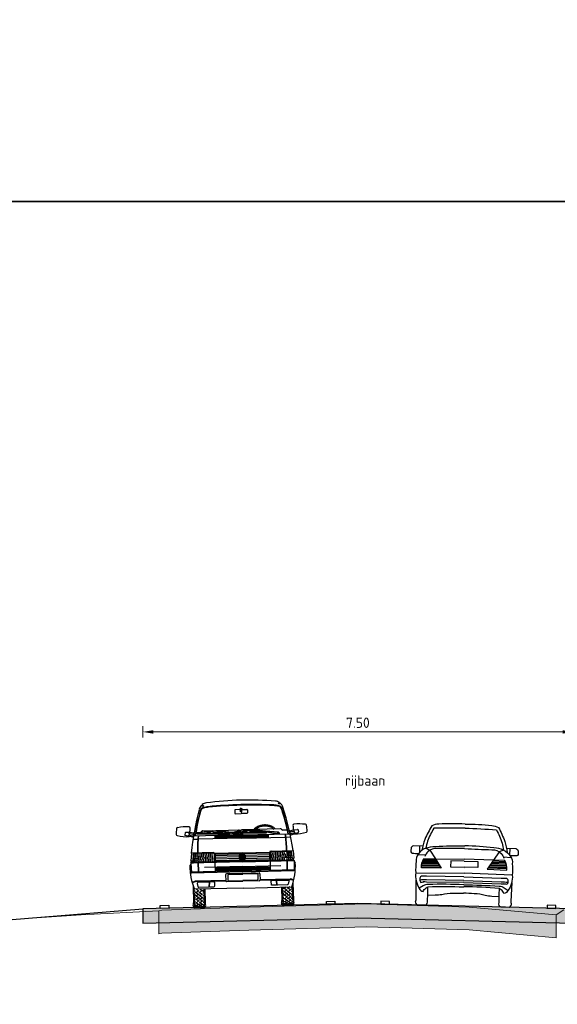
# Model space of a CAD drawing. Header units: metres. Extents: x 180716 to 180809, y 418548 to 418668.
# Tile 85 of 148: x 180727 to 180736, y 418634 to 418651. Entities that reach past the tile are written whole.
import ezdxf

# ---------------------------------------------------------------- set-up
doc = ezdxf.new("R2010")
doc.units = ezdxf.units.M
doc.layers.get('0').update_dxf_attribs({"color": 30, "lineweight": 0})
doc.layers.get('Defpoints').update_dxf_attribs({"lineweight": 0})
for name, color, linetype, lineweight in [('B-WE-GW-BERM-GD', 253, 'Continuous', 0), ('B-WE-VH-M', 253, 'Continuous', 0), ('B-WE-VH-VERHARDING_ASFALT-GD', 253, 'Continuous', 0), ('N-WE-GW-BERM-GD', 90, 'Continuous', 30), ('N-WE-VH-M', 7, 'Continuous', 18), ('N-WE-VH-VERHARDING_ASFALT-GD', 210, 'Continuous', 30), ('N-WE-VW-MARKERING-GD', 7, 'Continuous', 30), ('X-XX-AL-AANKLEDING-SD', 6, 'Continuous', 25)]:
    doc.layers.add(name, color=color, linetype=linetype, lineweight=lineweight)
doc.layers.add('B-WE-VH-VERHARDING_ASFALT-AD', color=253, linetype='Continuous', lineweight=0, transparency=0.5)
doc.layers.add('N-WE-VH-VERHARDING_ASFALT-AD', color=212, linetype='Continuous', lineweight=18, transparency=0.3)
doc.layers.add('X-XX-AL-HULPLIJN-GD', color=155, linetype='Continuous', lineweight=25, plot=False)
doc.styles.add('NLCS-ISO-M100-T18', font='NLCS-ISO.ttf', dxfattribs={"height": 0.18})
doc.dimstyles.new('NLCS-M100-T18-PIJL_L2_H1', dxfattribs={"dimscale": 0.1, "dimtxt": 2.5, "dimasz": 1.8, "dimexe": 2, "dimexo": 2, "dimgap": 0.7, "dimtad": 1, "dimzin": 0, "dimdsep": 46, "dimtxsty": 'NLCS-ISO-M100-T18', "dimcen": 0, "dimdle": 2, "dimclrd": 256, "dimclre": 256, "dimclrt": 1, "dimadec": 1, "dimazin": 0, "dimtfac": 1, "dimtdec": 3, "dimtofl": 0, "dimtmove": 0, "dimatfit": 3, "dimfxl": 2, "dimfxlon": 1, "dimtfillclr": 256, "dimtolj": 1, "dimtzin": 0, "dimlwd": -1, "dimlwe": -1, "dimarcsym": 0})

# ---------------------------------------------------------------- blocks, each defined once
blk = doc.blocks.new('*D13')
at = {"layer": 'Defpoints', "color": 0, "transparency": 16777216}
for p in [(180736.573, 418638.413), (180729.073, 418637.969), (180736.573, 418637.969)]:
    blk.add_point(p, dxfattribs=at)
at = {"layer": 'N-WE-VH-M', "transparency": 16777216}
for p, q in [((180729.073, 418638.313), (180729.073, 418638.513)), ((180729.253, 418638.413), (180736.393, 418638.413)), ((180736.573, 418638.313), (180736.573, 418638.513))]:
    blk.add_line(p, q, dxfattribs=at)
for points in [[(180729.253, 418638.443), (180729.253, 418638.383), (180729.073, 418638.413)], [(180736.393, 418638.443), (180736.393, 418638.383), (180736.573, 418638.413)]]:
    blk.add_solid(points, dxfattribs=at)
at = {"layer": 'N-WE-VH-M', "color": 1, "transparency": 16777216, "insert": (180732.823, 418638.573), "char_height": 0.18, "attachment_point": 5, "style": 'NLCS-ISO-M100-T18'}
blk.add_mtext('\\A1;7.50', dxfattribs=at)
blk = doc.blocks.new('SAL-AANKLEDING_BUSJE1_VOORAANZICHT-D')
for p, q in [((-0.687, 1.782), (-0.661, 1.764)), ((-0.675, 1.792), (-0.649, 1.774)), ((0.675, 1.792), (0.649, 1.774)), ((0.687, 1.782), (0.661, 1.764)), ((-0.11, 1.68), (-0.11, 1.63)), ((-0.014, 1.69), (-0.1, 1.69)), ((-0.1, 1.62), (0, 1.62)), ((-0.012, 1.65), (-0.015, 1.7)), ((0, 1.65), (-0.012, 1.65)), ((0, 1.65), (0.012, 1.65)), ((0.1, 1.62), (0, 1.62)), ((0.012, 1.65), (0.015, 1.7)), ((0.014, 1.69), (0.1, 1.69)), ((0.11, 1.68), (0.11, 1.63)), ((-0.985, 1.309), (-0.993, 1.274)), ((-0.92, 1.242), (-0.986, 1.262)), ((-0.906, 1.31), (-0.975, 1.317)), ((-0.852, 1.248), (-0.936, 1.265)), ((-0.846, 1.277), (-0.93, 1.295)), ((-0.856, 1.228), (-0.92, 1.242)), ((-0.908, 1.29), (-0.915, 1.261)), ((-0.842, 1.297), (-0.906, 1.31)), ((-0.852, 1.248), (-0.856, 1.228)), ((-0.856, 1.228), (-0.848, 1.216)), ((-0.852, 1.248), (-0.839, 1.256)), ((-0.842, 1.297), (-0.846, 1.277)), ((-0.846, 1.277), (-0.838, 1.264)), ((-0.842, 1.297), (-0.829, 1.305)), ((0, 1.246), (-0.842, 1.246)), ((-0.799, 1.31), (-0.718, 1.31)), ((-0.777, 1.287), (-0.776, 1.297)), ((-0.777, 1.287), (-0.208, 1.273)), ((-0.776, 1.293), (-0.536, 1.287)), ((-0.693, 1.329), (-0.718, 1.31)), ((-0.675, 1.335), (0, 1.335)), ((-0.536, 1.286), (-0.536, 1.291)), ((-0.536, 1.291), (-0.448, 1.289)), ((-0.503, 1.329), (-0.504, 1.312)), ((-0.504, 1.312), (-0.422, 1.308)), ((-0.421, 1.325), (-0.503, 1.329)), ((-0.465, 1.19), (-0.465, 1.246)), ((-0.314, 1.218), (-0.465, 1.218)), ((0, 1.204), (-0.465, 1.204)), ((-0.448, 1.284), (-0.448, 1.289)), ((-0.448, 1.284), (-0.208, 1.278)), ((-0.314, 1.232), (-0.447, 1.232)), ((-0.422, 1.308), (-0.421, 1.325)), ((-0.325, 1.307), (-0.422, 1.313)), ((-0.324, 1.317), (-0.421, 1.323)), ((-0.352, 1.306), (-0.391, 1.308)), ((-0.33, 1.301), (-0.331, 1.296)), ((-0.223, 1.292), (-0.325, 1.307)), ((-0.222, 1.302), (-0.324, 1.317)), ((-0.314, 1.234), (-0.314, 1.218)), ((-0.314, 1.234), (-0.304, 1.234)), ((-0.304, 1.234), (-0.304, 1.218)), ((0, 1.232), (-0.304, 1.232)), ((0, 1.218), (-0.304, 1.218)), ((-0.044, 1.246), (-0.224, 1.29)), ((-0.222, 1.302), (-0.223, 1.292)), ((-0.003, 1.251), (-0.223, 1.292)), ((0.001, 1.279), (-0.222, 1.302)), ((-0.208, 1.273), (-0.208, 1.283)), ((-0.137, 1.287), (-0.136, 1.297)), ((-0.137, 1.287), (0.432, 1.273)), ((-0.136, 1.293), (-0.136, 1.297)), ((-0.136, 1.293), (0.104, 1.287)), ((-0.053, 1.329), (-0.078, 1.31)), ((0.675, 1.335), (0, 1.335)), ((0, 1.246), (0.842, 1.246)), ((0, 1.232), (0.304, 1.232)), ((0, 1.218), (0.304, 1.218)), ((0, 1.204), (0.465, 1.204)), ((0.014, 1.262), (0.01, 1.246)), ((0.104, 1.286), (0.104, 1.291)), ((0.104, 1.291), (0.192, 1.289)), ((0.137, 1.329), (0.136, 1.312)), ((0.136, 1.312), (0.218, 1.308)), ((0.219, 1.325), (0.137, 1.329)), ((0.192, 1.284), (0.192, 1.289)), ((0.192, 1.284), (0.432, 1.278)), ((0.218, 1.308), (0.219, 1.325)), ((0.315, 1.307), (0.218, 1.313)), ((0.316, 1.317), (0.219, 1.323)), ((0.288, 1.306), (0.249, 1.308)), ((0.314, 1.234), (0.304, 1.234)), ((0.304, 1.234), (0.304, 1.218)), ((0.31, 1.301), (0.309, 1.296)), ((0.314, 1.234), (0.314, 1.218)), ((0.314, 1.232), (0.447, 1.232)), ((0.314, 1.218), (0.465, 1.218)), ((0.417, 1.292), (0.315, 1.307)), ((0.418, 1.302), (0.316, 1.317)), ((0.596, 1.246), (0.416, 1.29)), ((0.418, 1.302), (0.417, 1.292)), ((0.637, 1.251), (0.417, 1.292)), ((0.641, 1.279), (0.418, 1.302)), ((0.432, 1.273), (0.432, 1.283)), ((0.465, 1.19), (0.465, 1.246)), ((0.504, 1.293), (0.504, 1.297)), ((0.654, 1.262), (0.65, 1.246)), ((0.693, 1.329), (0.718, 1.31)), ((0.799, 1.31), (0.718, 1.31)), ((0.842, 1.297), (0.829, 1.305)), ((0.846, 1.277), (0.838, 1.264)), ((0.852, 1.248), (0.839, 1.256)), ((0.842, 1.297), (0.906, 1.31)), ((0.842, 1.297), (0.846, 1.277)), ((0.846, 1.277), (0.93, 1.295)), ((0.856, 1.228), (0.848, 1.216)), ((0.852, 1.248), (0.936, 1.265)), ((0.852, 1.248), (0.856, 1.228)), ((0.856, 1.228), (0.92, 1.242)), ((0.906, 1.31), (0.975, 1.317)), ((0.908, 1.29), (0.915, 1.261)), ((0.92, 1.242), (0.986, 1.262)), ((0.985, 1.309), (0.993, 1.274)), ((-0.768, 1.19), (-0.852, 1.19)), ((0, 1.19), (-0.763, 1.19)), ((0, 1.19), (0.763, 1.19)), ((0.768, 1.19), (0.852, 1.19)), ((-0.887, 0.948), (-0.897, 0.816)), ((-0.505, 0.953), (-0.891, 0.953)), ((-0.891, 0.953), (-0.887, 0.948)), ((-0.856, 0.935), (-0.866, 0.816)), ((-0.862, 0.86), (-0.775, 0.86)), ((-0.86, 0.89), (-0.775, 0.89)), ((-0.858, 0.92), (-0.775, 0.92)), ((-0.846, 0.953), (-0.847, 0.944)), ((-0.78, 0.944), (-0.846, 0.944)), ((-0.838, 0.793), (-0.838, 0.944)), ((-0.81, 0.793), (-0.81, 0.944)), ((-0.775, 0.939), (-0.775, 0.903)), ((-0.775, 0.903), (-0.775, 0.825)), ((-0.505, 0.944), (-0.77, 0.944)), ((-0.758, 0.828), (-0.758, 0.898)), ((-0.735, 0.892), (-0.735, 0.944)), ((-0.728, 0.834), (-0.728, 0.89)), ((-0.705, 0.884), (-0.705, 0.944)), ((-0.698, 0.84), (-0.698, 0.882)), ((-0.675, 0.876), (-0.675, 0.944)), ((-0.668, 0.846), (-0.668, 0.874)), ((-0.645, 0.871), (-0.645, 0.944)), ((-0.638, 0.848), (-0.638, 0.871)), ((-0.615, 0.872), (-0.615, 0.944)), ((-0.608, 0.846), (-0.608, 0.874)), ((-0.585, 0.879), (-0.585, 0.944)), ((-0.578, 0.841), (-0.578, 0.881)), ((-0.555, 0.886), (-0.555, 0.944)), ((-0.547, 0.836), (-0.547, 0.888)), ((-0.525, 0.893), (-0.525, 0.944)), ((-0.517, 0.831), (-0.517, 0.894)), ((-0.49, 0.929), (-0.49, 0.901)), ((-0.49, 0.901), (-0.49, 0.826)), ((0, 0.935), (-0.475, 0.935)), ((-0.475, 0.923), (-0.475, 0.805)), ((-0.021, 0.92), (-0.475, 0.92)), ((-0.051, 0.895), (-0.475, 0.895)), ((-0.059, 0.865), (-0.475, 0.865)), ((-0.016, 0.83), (-0.037, 0.877)), ((-0.013, 0.846), (-0.031, 0.887)), ((-0.006, 0.867), (-0.02, 0.898)), ((-0.013, 0.846), (-0.006, 0.863)), ((0, 0.875), (-0.012, 0.902)), ((-0.006, 0.867), (0.006, 0.867)), ((-0.006, 0.863), (0.006, 0.863)), ((0, 0.935), (0.475, 0.935)), ((0, 0.875), (0.012, 0.902)), ((0.006, 0.867), (0.02, 0.898)), ((0.013, 0.846), (0.006, 0.863)), ((0.013, 0.846), (0.031, 0.887)), ((0.016, 0.83), (0.037, 0.877)), ((0.021, 0.92), (0.475, 0.92)), ((0.051, 0.895), (0.475, 0.895)), ((0.059, 0.865), (0.475, 0.865)), ((0.475, 0.923), (0.475, 0.805)), ((0.49, 0.929), (0.49, 0.901)), ((0.49, 0.901), (0.49, 0.826)), ((0.505, 0.953), (0.891, 0.953)), ((0.505, 0.944), (0.77, 0.944)), ((0.517, 0.831), (0.517, 0.894)), ((0.525, 0.893), (0.525, 0.944)), ((0.547, 0.836), (0.547, 0.888)), ((0.555, 0.886), (0.555, 0.944)), ((0.577, 0.841), (0.577, 0.881)), ((0.585, 0.879), (0.585, 0.944)), ((0.607, 0.846), (0.607, 0.874)), ((0.615, 0.872), (0.615, 0.944)), ((0.637, 0.848), (0.637, 0.871)), ((0.645, 0.871), (0.645, 0.944)), ((0.667, 0.846), (0.667, 0.874)), ((0.675, 0.876), (0.675, 0.944)), ((0.697, 0.84), (0.697, 0.882)), ((0.705, 0.884), (0.705, 0.944)), ((0.727, 0.834), (0.727, 0.89)), ((0.735, 0.892), (0.735, 0.944)), ((0.757, 0.828), (0.757, 0.898)), ((0.775, 0.939), (0.775, 0.903)), ((0.858, 0.92), (0.775, 0.92)), ((0.775, 0.903), (0.775, 0.825)), ((0.86, 0.89), (0.775, 0.89)), ((0.862, 0.86), (0.775, 0.86)), ((0.78, 0.944), (0.846, 0.944)), ((0.81, 0.793), (0.81, 0.944)), ((0.838, 0.793), (0.838, 0.944)), ((0.846, 0.953), (0.847, 0.944)), ((0.856, 0.935), (0.866, 0.816)), ((0.891, 0.953), (0.887, 0.948)), ((0.887, 0.948), (0.897, 0.816)), ((-0.901, 0.761), (-0.92, 0.739)), ((-0.901, 0.776), (-0.887, 0.793)), ((0, 0.776), (-0.901, 0.776)), ((-0.901, 0.776), (-0.896, 0.611)), ((-0.853, 0.776), (-0.901, 0.776)), ((-0.897, 0.816), (-0.866, 0.816)), ((-0.887, 0.793), (-0.897, 0.816)), ((-0.856, 0.793), (-0.887, 0.793)), ((-0.856, 0.793), (-0.866, 0.816)), ((-0.865, 0.83), (-0.775, 0.83)), ((-0.78, 0.793), (-0.856, 0.793)), ((-0.778, 0.793), (-0.778, 0.621)), ((-0.775, 0.825), (-0.775, 0.798)), ((-0.773, 0.793), (-0.773, 0.621)), ((-0.505, 0.793), (-0.77, 0.793)), ((-0.735, 0.793), (-0.735, 0.833)), ((-0.705, 0.793), (-0.705, 0.839)), ((-0.675, 0.793), (-0.675, 0.844)), ((0, 0.698), (-0.665, 0.698)), ((-0.645, 0.793), (-0.645, 0.848)), ((-0.615, 0.793), (-0.615, 0.847)), ((-0.585, 0.793), (-0.585, 0.842)), ((-0.555, 0.793), (-0.555, 0.837)), ((-0.525, 0.793), (-0.525, 0.832)), ((0, 0.793), (-0.505, 0.793)), ((-0.49, 0.826), (-0.49, 0.808)), ((-0.481, 0.776), (-0.481, 0.611)), ((-0.051, 0.835), (-0.475, 0.835)), ((0, 0.805), (-0.475, 0.805)), ((-0.011, 0.828), (0, 0.853)), ((0.011, 0.828), (0, 0.853)), ((0, 0.805), (0.475, 0.805)), ((0, 0.793), (0.505, 0.793)), ((0, 0.776), (0.901, 0.776)), ((0, 0.698), (0.665, 0.698)), ((0.051, 0.835), (0.475, 0.835)), ((0.481, 0.776), (0.481, 0.611)), ((0.49, 0.826), (0.49, 0.808)), ((0.505, 0.793), (0.77, 0.793)), ((0.525, 0.793), (0.525, 0.832)), ((0.555, 0.793), (0.555, 0.837)), ((0.585, 0.793), (0.585, 0.842)), ((0.615, 0.793), (0.615, 0.847)), ((0.645, 0.793), (0.645, 0.848)), ((0.675, 0.793), (0.675, 0.844)), ((0.705, 0.793), (0.705, 0.839)), ((0.735, 0.793), (0.735, 0.833)), ((0.773, 0.793), (0.773, 0.621)), ((0.865, 0.83), (0.775, 0.83)), ((0.775, 0.825), (0.775, 0.798)), ((0.778, 0.793), (0.778, 0.621)), ((0.78, 0.793), (0.856, 0.793)), ((0.853, 0.776), (0.901, 0.776)), ((0.856, 0.793), (0.866, 0.816)), ((0.856, 0.793), (0.887, 0.793)), ((0.897, 0.816), (0.866, 0.816)), ((0.887, 0.793), (0.897, 0.816)), ((0.901, 0.776), (0.887, 0.793)), ((0.901, 0.776), (0.896, 0.611)), ((0.901, 0.761), (0.92, 0.739)), ((0, 0.611), (-0.906, 0.611)), ((-0.481, 0.621), (-0.896, 0.621)), ((0, 0.601), (-0.891, 0.601)), ((0, 0.68), (-0.481, 0.68)), ((0, 0.663), (-0.481, 0.663)), ((0, 0.646), (-0.481, 0.646)), ((0, 0.629), (-0.481, 0.629)), ((-0.3, 0.561), (-0.3, 0.456)), ((0, 0.576), (-0.285, 0.576)), ((-0.261, 0.554), (-0.261, 0.464)), ((-0.251, 0.564), (0, 0.564)), ((0, 0.68), (0.481, 0.68)), ((0, 0.663), (0.481, 0.663)), ((0, 0.646), (0.481, 0.646)), ((0, 0.629), (0.481, 0.629)), ((0, 0.611), (0.906, 0.611)), ((0, 0.601), (0.891, 0.601)), ((0, 0.576), (0.285, 0.576)), ((0.251, 0.564), (0, 0.564)), ((0.261, 0.554), (0.261, 0.464)), ((0.3, 0.561), (0.3, 0.456)), ((0.481, 0.621), (0.896, 0.621)), ((-0.842, 0.458), (-0.883, 0.447)), ((-0.84, 0.448), (-0.88, 0.437)), ((-0.87, 0.384), (-0.87, 0.085)), ((-0.858, 0.347), (-0.858, 0)), ((-0.3, 0.46), (-0.829, 0.46)), ((-0.299, 0.45), (-0.827, 0.45)), ((-0.285, 0.441), (0, 0.441)), ((-0.251, 0.454), (0, 0.454)), ((0.251, 0.454), (0, 0.454)), ((0.285, 0.441), (0, 0.441)), ((0.299, 0.45), (0.827, 0.45)), ((0.3, 0.46), (0.829, 0.46)), ((0.84, 0.448), (0.88, 0.437)), ((0.842, 0.458), (0.883, 0.447)), ((0.858, 0.347), (0.858, 0)), ((0.87, 0.384), (0.87, 0.085)), ((-0.855, 0.295), (-0.835, 0.295)), ((-0.855, 0.235), (-0.835, 0.235)), ((-0.855, 0.175), (-0.835, 0.175)), ((0, 0.321), (-0.847, 0.321)), ((-0.82, 0.265), (-0.84, 0.265)), ((-0.82, 0.205), (-0.84, 0.205)), ((-0.82, 0.265), (-0.785, 0.295)), ((-0.82, 0.265), (-0.785, 0.235)), ((-0.82, 0.205), (-0.785, 0.235)), ((-0.82, 0.205), (-0.785, 0.175)), ((-0.82, 0.145), (-0.785, 0.175)), ((-0.815, 0.321), (-0.785, 0.295)), ((-0.785, 0.295), (-0.765, 0.295)), ((-0.785, 0.235), (-0.765, 0.235)), ((-0.785, 0.175), (-0.765, 0.175)), ((-0.755, 0.265), (-0.775, 0.265)), ((-0.755, 0.205), (-0.775, 0.205)), ((-0.755, 0.265), (-0.72, 0.295)), ((-0.755, 0.265), (-0.72, 0.235)), ((-0.755, 0.205), (-0.72, 0.235)), ((-0.755, 0.205), (-0.72, 0.175)), ((-0.755, 0.145), (-0.72, 0.175)), ((-0.75, 0.321), (-0.72, 0.295)), ((-0.72, 0.295), (-0.7, 0.295)), ((-0.72, 0.235), (-0.7, 0.235)), ((-0.72, 0.175), (-0.7, 0.175)), ((-0.685, 0.265), (-0.705, 0.265)), ((-0.685, 0.205), (-0.705, 0.205)), ((-0.683, 0.321), (-0.683, 0)), ((-0.67, 0.321), (-0.67, 0.085)), ((0, 0.321), (0.847, 0.321)), ((0.67, 0.321), (0.67, 0.085)), ((0.682, 0.321), (0.682, 0)), ((0.685, 0.265), (0.705, 0.265)), ((0.685, 0.205), (0.705, 0.205)), ((0.72, 0.295), (0.7, 0.295)), ((0.72, 0.235), (0.7, 0.235)), ((0.72, 0.175), (0.7, 0.175)), ((0.75, 0.321), (0.72, 0.295)), ((0.755, 0.265), (0.72, 0.295)), ((0.755, 0.265), (0.72, 0.235)), ((0.755, 0.205), (0.72, 0.235)), ((0.755, 0.205), (0.72, 0.175)), ((0.755, 0.145), (0.72, 0.175)), ((0.755, 0.265), (0.775, 0.265)), ((0.755, 0.205), (0.775, 0.205)), ((0.785, 0.295), (0.765, 0.295)), ((0.785, 0.235), (0.765, 0.235)), ((0.785, 0.175), (0.765, 0.175)), ((0.815, 0.321), (0.785, 0.295)), ((0.82, 0.265), (0.785, 0.295)), ((0.82, 0.265), (0.785, 0.235)), ((0.82, 0.205), (0.785, 0.235)), ((0.82, 0.205), (0.785, 0.175)), ((0.82, 0.145), (0.785, 0.175)), ((0.82, 0.265), (0.84, 0.265)), ((0.82, 0.205), (0.84, 0.205)), ((0.855, 0.295), (0.835, 0.295)), ((0.855, 0.235), (0.835, 0.235)), ((0.855, 0.175), (0.835, 0.175)), ((-0.858, 0), (-0.683, 0)), ((-0.855, 0.115), (-0.835, 0.115)), ((-0.855, 0.06), (-0.835, 0.06)), ((-0.855, 0.025), (-0.835, 0.025)), ((-0.855, 0.01), (-0.835, 0.01)), ((-0.82, 0.145), (-0.84, 0.145)), ((-0.82, 0.085), (-0.84, 0.085)), ((-0.82, 0.04), (-0.84, 0.04)), ((-0.82, 0.015), (-0.84, 0.015)), ((-0.82, 0.005), (-0.84, 0.005)), ((-0.82, 0.145), (-0.785, 0.115)), ((-0.82, 0.085), (-0.785, 0.115)), ((-0.82, 0.085), (-0.785, 0.06)), ((-0.82, 0.04), (-0.785, 0.06)), ((-0.82, 0.04), (-0.785, 0.025)), ((-0.82, 0.015), (-0.785, 0.025)), ((-0.82, 0.015), (-0.785, 0.01)), ((-0.82, 0.005), (-0.785, 0.01)), ((-0.82, 0.005), (-0.785, 0)), ((-0.785, 0.115), (-0.765, 0.115)), ((-0.785, 0.06), (-0.765, 0.06)), ((-0.785, 0.025), (-0.765, 0.025)), ((-0.785, 0.01), (-0.765, 0.01)), ((-0.755, 0.145), (-0.775, 0.145)), ((-0.755, 0.085), (-0.775, 0.085)), ((-0.755, 0.04), (-0.775, 0.04)), ((-0.755, 0.015), (-0.775, 0.015)), ((-0.755, 0.005), (-0.775, 0.005)), ((-0.755, 0.145), (-0.72, 0.115)), ((-0.755, 0.085), (-0.72, 0.115)), ((-0.755, 0.085), (-0.72, 0.06)), ((-0.755, 0.04), (-0.72, 0.06)), ((-0.755, 0.04), (-0.72, 0.025)), ((-0.755, 0.015), (-0.72, 0.025)), ((-0.755, 0.015), (-0.72, 0.01)), ((-0.755, 0.005), (-0.72, 0.01)), ((-0.755, 0.005), (-0.72, 0)), ((-0.72, 0.115), (-0.7, 0.115)), ((-0.72, 0.06), (-0.7, 0.06)), ((-0.72, 0.025), (-0.7, 0.025)), ((-0.72, 0.01), (-0.7, 0.01)), ((-0.685, 0.145), (-0.705, 0.145)), ((-0.685, 0.085), (-0.705, 0.085)), ((-0.685, 0.04), (-0.705, 0.04)), ((-0.685, 0.015), (-0.705, 0.015)), ((-0.685, 0.005), (-0.705, 0.005)), ((0.858, 0), (0.682, 0)), ((0.685, 0.145), (0.705, 0.145)), ((0.685, 0.085), (0.705, 0.085)), ((0.685, 0.04), (0.705, 0.04)), ((0.685, 0.015), (0.705, 0.015)), ((0.685, 0.005), (0.705, 0.005)), ((0.72, 0.115), (0.7, 0.115)), ((0.72, 0.06), (0.7, 0.06)), ((0.72, 0.025), (0.7, 0.025)), ((0.72, 0.01), (0.7, 0.01)), ((0.755, 0.145), (0.72, 0.115)), ((0.755, 0.085), (0.72, 0.115)), ((0.755, 0.085), (0.72, 0.06)), ((0.755, 0.04), (0.72, 0.06)), ((0.755, 0.04), (0.72, 0.025)), ((0.755, 0.015), (0.72, 0.025)), ((0.755, 0.015), (0.72, 0.01)), ((0.755, 0.005), (0.72, 0.01)), ((0.755, 0.005), (0.72, 0)), ((0.755, 0.145), (0.775, 0.145)), ((0.755, 0.085), (0.775, 0.085)), ((0.755, 0.04), (0.775, 0.04)), ((0.755, 0.015), (0.775, 0.015)), ((0.755, 0.005), (0.775, 0.005)), ((0.785, 0.115), (0.765, 0.115)), ((0.785, 0.06), (0.765, 0.06)), ((0.785, 0.025), (0.765, 0.025)), ((0.785, 0.01), (0.765, 0.01)), ((0.82, 0.145), (0.785, 0.115)), ((0.82, 0.085), (0.785, 0.115)), ((0.82, 0.085), (0.785, 0.06)), ((0.82, 0.04), (0.785, 0.06)), ((0.82, 0.04), (0.785, 0.025)), ((0.82, 0.015), (0.785, 0.025)), ((0.82, 0.015), (0.785, 0.01)), ((0.82, 0.005), (0.785, 0.01)), ((0.82, 0.005), (0.785, 0)), ((0.82, 0.145), (0.84, 0.145)), ((0.82, 0.085), (0.84, 0.085)), ((0.82, 0.04), (0.84, 0.04)), ((0.82, 0.015), (0.84, 0.015)), ((0.82, 0.005), (0.84, 0.005)), ((0.855, 0.115), (0.835, 0.115)), ((0.855, 0.06), (0.835, 0.06)), ((0.855, 0.025), (0.835, 0.025)), ((0.855, 0.01), (0.835, 0.01))]:
    blk.add_line(p, q)
for points in [[(0, 1.711, 0.072539), (-0.006, 1.71, 0.083707), (-0.011, 1.708, 0.106587), (-0.014, 1.704, 0.131335), (-0.015, 1.7, 0.131335)], [(-0.015, 1.7, 0.131335), (-0.014, 1.696, 0.106587), (-0.011, 1.692, 0.083707), (-0.006, 1.69, 0.072539), (0, 1.689, 0.072539)], [(0, 1.711, -0.072539), (0.006, 1.71, -0.083707), (0.011, 1.708, -0.106587), (0.014, 1.704, -0.131335), (0.015, 1.7, -0.131335)], [(0.015, 1.7, -0.131335), (0.014, 1.696, -0.106587), (0.011, 1.692, -0.083707), (0.006, 1.69, -0.072539), (0, 1.689, -0.072539)], [(0.214, 1.335, -0.084851), (0.254, 1.374, -0.081148), (0.319, 1.404, -0.069152), (0.4, 1.416, -0.069152), (0.481, 1.404, -0.081148), (0.546, 1.374, -0.084851), (0.586, 1.335, -0.13694)], [(0.24, 1.335, -0.058647), (0.266, 1.357, -0.081148), (0.325, 1.385, -0.069152), (0.4, 1.396, -0.069152), (0.475, 1.385, -0.081148), (0.534, 1.357, -0.058647), (0.56, 1.335, -0.13694)]]:
    blk.add_lwpolyline(points, format="xyb")
for points in [[(-0.772, 0.355), (-0.604, 0.355, 0.394848), (-0.589, 0.369), (-0.586, 0.424, 0.433848), (-0.601, 0.44), (-0.783, 0.44, 0.473285), (-0.798, 0.422), (-0.787, 0.367, 0.357511)], [(-0.586, 0.426), (-0.589, 0.371, 0.433848), (-0.574, 0.355), (-0.509, 0.355, 0.394848), (-0.494, 0.369), (-0.491, 0.424, 0.433848), (-0.506, 0.44), (-0.571, 0.44, 0.394848)], [(0.586, 0.426), (0.589, 0.371, -0.433848), (0.574, 0.355), (0.509, 0.355, -0.394848), (0.494, 0.369), (0.491, 0.424, -0.433848), (0.506, 0.44), (0.571, 0.44, -0.394848)], [(0.772, 0.355), (0.604, 0.355, -0.394848), (0.589, 0.369), (0.586, 0.424, -0.433848), (0.601, 0.44), (0.783, 0.44, -0.473285), (0.798, 0.422), (0.787, 0.367, -0.357511)]]:
    blk.add_lwpolyline(points, format="xyb", close=True)
for centre, radius in [((0, 1.265), 0.0141), ((0.64, 1.265), 0.0141), ((0.64, 1.265), 0.0141), ((0, 0.865), 0.0455)]:
    blk.add_circle(centre, radius)
for centre, radius, start, end in [((-0.586, 1.672), 0.15, 132.3696, 164.3323), ((-0.641, 1.667), 0.075, 103.5054, 165.0308), ((-0.638, 1.657), 0.0754, 104.6324, 162.2824), ((-0.684, 1.791), 0.00931, 251.7738, 6.9564), ((-0.586, 1.672), 0.15, 95.9809, 126.3606), ((-0.534, 1.243), 0.512, 94.2051, 104.0781), ((-0.534, 1.243), 0.502, 94.2051, 104.0781), ((0.034, -4.252), 6.106, 90.3225, 95.9809), ((0, -6.026), 7.801, 90, 94.2051), ((0, -6.026), 7.791, 90, 94.2051), ((-0.034, -4.252), 6.106, 84.0191, 89.6775), ((0, -6.026), 7.801, 85.7949, 90), ((0, -6.026), 7.791, 85.7949, 90), ((0.534, 1.243), 0.502, 75.9219, 85.7949), ((0.534, 1.243), 0.512, 75.9219, 85.7949), ((0.586, 1.672), 0.15, 53.6394, 84.0191), ((0.638, 1.657), 0.0754, 17.7176, 75.3676), ((0.641, 1.667), 0.075, 14.9692, 76.4946), ((0.684, 1.791), 0.00931, 173.0436, 288.2262), ((0.586, 1.672), 0.15, 15.6677, 47.6304), ((5.134, 0.077), 6.088, 164.422, 171.729), ((5.011, 0.102), 5.94, 164.528, 168.8984), ((5.011, 0.102), 5.934, 164.5736, 168.8871), ((-0.1, 1.68), 0.01, 90, 180), ((-0.1, 1.63), 0.01, 180, 270), ((0.1, 1.68), 0.01, 0, 90), ((0.1, 1.63), 0.01, 270, 0), ((-5.011, 0.102), 5.934, 11.1129, 15.4264), ((-5.011, 0.102), 5.94, 11.1016, 15.472), ((-5.134, 0.077), 6.088, 8.271, 15.578), ((-0.517, 1.278), 0.626, 170.0054, 179.4372), ((-1.114, 1.383), 0.02, 99.285, 170.0054), ((-0.99, 0.623), 0.79, 84.5321, 99.285), ((-0.916, 1.39), 0.02, 0.554, 84.5321), ((-1.216, 1.387), 0.319, 346.0688, 0.554), ((0.916, 1.39), 0.02, 95.4679, 179.446), ((1.216, 1.387), 0.319, 179.446, 193.9312), ((0.99, 0.623), 0.79, 80.715, 95.4679), ((1.114, 1.383), 0.02, 9.9946, 80.715), ((0.517, 1.278), 0.626, 0.5628, 9.9946), ((-1.123, 1.284), 0.02, 179.4372, 255.3954), ((-0.944, 1.971), 0.73, 255.3954, 271.8905), ((-0.983, 1.272), 0.01, 168.1887, 252.4254), ((-0.976, 1.307), 0.01, 83.952, 168.1887), ((0.91, 1.001), 1.689, 171.6681, 181.6239), ((-0.668, 0.823), 0.487, 88.2063, 102.8337), ((0.91, 1.001), 1.684, 171.6432, 181.6239), ((-0.675, 1.305), 0.03, 90, 126.8699), ((-0.511, 0.553), 0.77, 89.4669, 100.6601), ((-0.511, 0.548), 0.77, 89.4787, 100.6601), ((-0.668, 0.823), 0.487, 74.2853, 85.6229), ((-0.447, 1.214), 0.018, 90, 180), ((-0.34, 0.814), 0.487, 91.4961, 102.8337), ((-0.511, 0.548), 0.77, 76.4588, 81.0719), ((-0.511, 0.553), 0.77, 76.4588, 78.0878), ((-0.34, 0.814), 0.487, 74.2853, 88.9127), ((-0.309, 1.219), 0.00513, 192.6804, 347.3196), ((-0.028, 0.823), 0.487, 88.2063, 102.8337), ((-0.035, 1.305), 0.03, 90, 126.8699), ((0.129, 0.553), 0.77, 89.4669, 100.6601), ((0.129, 0.548), 0.77, 89.4787, 100.6601), ((-0.028, 0.823), 0.487, 74.2853, 85.6229), ((0.3, 0.814), 0.487, 91.4961, 102.8337), ((0.129, 0.548), 0.77, 76.4588, 81.0719), ((0.129, 0.553), 0.77, 76.4588, 78.0878), ((0.309, 1.219), 0.00513, 192.6804, 347.3196), ((0.3, 0.814), 0.487, 74.2853, 88.9127), ((0.447, 1.214), 0.018, 0, 90), ((0.675, 1.305), 0.03, 53.1301, 90), ((-0.91, 1.001), 1.684, 358.3761, 8.3568), ((-0.91, 1.001), 1.689, 358.3761, 8.3319), ((0.944, 1.971), 0.73, 268.1095, 284.6046), ((0.976, 1.307), 0.01, 11.8113, 96.048), ((0.983, 1.272), 0.01, 287.5746, 11.8113), ((1.123, 1.284), 0.02, 284.6046, 0.5628), ((-0.846, 0.934), 0.01, 90, 175.5074), ((-0.78, 0.939), 0.005, 360, 90), ((-0.77, 0.939), 0.005, 90, 180), ((-0.505, 0.923), 0.03, 0, 90), ((-0.505, 0.929), 0.015, 0, 90), ((0, 0.865), 0.059, 90, 270), ((0, 0.865), 0.0385, 162.2008, 245.7992), ((0, 0.865), 0.0385, 121.3138, 144.6054), ((0, 0.865), 0.0385, 72.2611, 107.7389), ((0, 0.865), 0.059, 270, 90), ((0, 0.865), 0.0385, 294.2008, 17.7992), ((0, 0.865), 0.0385, 35.3946, 58.6862), ((0.505, 0.923), 0.03, 90, 180), ((0.505, 0.929), 0.015, 90, 180), ((0.77, 0.939), 0.005, 0, 90), ((0.78, 0.939), 0.005, 90, 180), ((0.846, 0.934), 0.01, 4.4926, 90), ((0.108, 0.702), 1.029, 177.9701, 201.7543), ((-0.78, 0.798), 0.005, 270, 360), ((-0.77, 0.798), 0.005, 180, 270), ((-0.505, 0.808), 0.015, 270, 360), ((0, 0.865), 0.0385, 253.3138, 286.6862), ((0.505, 0.808), 0.015, 180, 270), ((0.77, 0.798), 0.005, 270, 0), ((0.78, 0.798), 0.005, 180, 270), ((-0.108, 0.702), 1.029, 338.2457, 2.0299), ((-0.906, 0.601), 0.01, 90, 185.7076), ((-0.285, 0.561), 0.015, 90, 180), ((-0.251, 0.554), 0.01, 90, 180), ((0.251, 0.554), 0.01, 0, 90), ((0.285, 0.561), 0.015, 0, 90), ((0.906, 0.601), 0.01, 354.2924, 90), ((-0.829, 0.41), 0.05, 90, 105.1544), ((-0.827, 0.4), 0.05, 90, 105.1544), ((-0.285, 0.456), 0.015, 180, 270), ((-0.251, 0.464), 0.01, 180, 270), ((0.251, 0.464), 0.01, 270, 0), ((0.285, 0.456), 0.015, 270, 0), ((0.827, 0.4), 0.05, 74.8456, 90), ((0.829, 0.41), 0.05, 74.8456, 90), ((-0.85, 0.029), 0.0297, 160.8009, 254.951), ((-1.011, 0.085), 0.141, 340.8009, 0), ((-0.69, 0.029), 0.0297, 285.049, 19.1991), ((-0.529, 0.085), 0.141, 180, 199.1991), ((0.69, 0.029), 0.0297, 160.8009, 254.951), ((0.529, 0.085), 0.141, 340.8009, 360), ((0.85, 0.029), 0.0297, 285.049, 19.1991), ((1.011, 0.085), 0.141, 180, 199.1991)]:
    blk.add_arc(centre, radius, start, end)
blk = doc.blocks.new('SAL-AANKLEDING_AUTO2_ACHTERAANZICHT-D')
for points in [[(0, 1.43, 0.026139), (-0.462, 1.419, 0.076615), (-0.581, 1.388, 0.036668), (-0.697, 1.146, 0.049136), (-0.746, 0.952, 2.196377)], [(0, 1.43, -0.026139), (0.462, 1.419, -0.076615), (0.581, 1.388, -0.036668), (0.697, 1.146, -0.049136), (0.746, 0.952, -2.196377)], [(0, 1.361, 0.005851), (-0.546, 1.345, 0.040858), (-0.65, 1.116, 0.034998), (-0.677, 0.993, -0.100737), (-0.511, 1.03, -0.017526), (0, 1.052, 0.289289)], [(0, 1.361, -0.005851), (0.546, 1.345, -0.040858), (0.65, 1.116, -0.034998), (0.677, 0.993, 0.100737), (0.511, 1.03, 0.017526), (0, 1.052, -0.289289)], [(-0.732, 1.029), (-0.891, 1.028, 0.347651), (-0.935, 0.983, -0.016693), (-0.935, 0.923, 0.222222), (-0.911, 0.9, 0.015352), (-0.797, 0.898, -1.767273)], [(-0.677, 0.993, 0.153604), (-0.806, 0.885, 0.175673), (-0.838, 0.761, 0.046292), (-0.843, 0.56, 0.169378), (-0.774, 0.291, 0.236211), (-0.706, 0.235, -0.117588), (-0.656, 0.301, -0.15232), (-0.619, 0.322, -0.027876), (0, 0.335, 3.882498)], [(0, 1.003, -0.004258), (-0.473, 0.995, 0.22286), (-0.64, 0.931, 0.139614), (-0.69, 0.851, 2.585177)], [(0, 1.003, 0.004258), (0.473, 0.995, -0.22286), (0.64, 0.931, -0.139614), (0.69, 0.851, -2.585177)], [(0.677, 0.993, -0.153604), (0.806, 0.885, -0.175673), (0.838, 0.761, -0.046292), (0.843, 0.56, -0.169378), (0.774, 0.291, -0.236211), (0.706, 0.235, 0.117588), (0.656, 0.301, 0.15232), (0.619, 0.322, 0.027876), (0, 0.335, -3.882498)], [(0.732, 1.029), (0.891, 1.028, -0.347651), (0.935, 0.983, 0.016693), (0.935, 0.923, -0.222222), (0.911, 0.9, -0.015352), (0.797, 0.898, 1.767273)], [(-0.506, 0.815), (-0.403, 0.652), (-0.745, 0.648, -0.135811), (-0.709, 0.812), (-0.506, 0.815)], [(0.506, 0.815), (0.403, 0.652), (0.745, 0.648, 0.135811), (0.709, 0.812), (0.506, 0.815)], [(-0.835, 0.434), (-0.83, 0.1, -0.248493)], [(0, 0.373, 0.016204), (-0.617, 0.363, 0.146653), (-0.708, 0.339), (-0.776, 0.294)], [(-0.741, 0.504, 0.236554), (-0.769, 0.471, 0.08143), (-0.756, 0.395, -0.070992), (-0.695, 0.404, -0.006009)], [(0, 0.448), (-0.652, 0.441, 0.061396), (-0.766, 0.435, 0.730995)], [(0, 0.513), (-0.652, 0.506, 0.047583), (-0.741, 0.504, 0.730995)], [(0, 0.41), (-0.652, 0.403, 0.029664), (-0.707, 0.404, 0.730995)], [(0, 0.408, 0.000036), (-0.001, 0.408, 2.482916)], [(0, 0.513), (0.652, 0.506, -0.047583), (0.741, 0.504, -0.730995)], [(0, 0.448), (0.652, 0.441, -0.061396), (0.766, 0.435, -0.730995)], [(0, 0.41), (0.652, 0.403, -0.029664), (0.707, 0.404, -0.730995)], [(0, 0.408, -0.000036), (0.001, 0.408, -2.482916)], [(0, 0.373, -0.016204), (0.617, 0.363, -0.146653), (0.708, 0.339), (0.776, 0.294)], [(0.741, 0.504, -0.236554), (0.769, 0.471, -0.08143), (0.756, 0.395, 0.070992), (0.695, 0.404, 0.006009)], [(0.835, 0.434), (0.83, 0.1, 0.248493)], [(-0.8, -0.002), (-0.683, 0, 0.473275), (-0.622, 0.051, -0.007714), (-0.623, 0.321, -0.63259)], [(-0.624, 0.177), (-0.495, 0.182, 0.037524), (-0.38, 0.196, -0.05794), (-0.187, 0.22, -0.019198), (0, 0.224, -1.799572)], [(0.624, 0.177), (0.495, 0.182, -0.037524), (0.38, 0.196, 0.05794), (0.187, 0.22, 0.019198), (0, 0.224, 1.799572)], [(0.8, -0.002), (0.683, 0, -0.473275), (0.622, 0.051, 0.007714), (0.623, 0.321, 0.63259)], [(-0.83, 0.1, -0.067731), (-0.835, 0.064, 0.089533), (-0.837, 0.057, 0.411641)], [(-0.837, 0.057, 0.247158), (-0.8, -0.002, 0.417966)], [(0.837, 0.057, -0.247158), (0.8, -0.002, -0.417966)], [(0.83, 0.1, 0.067731), (0.835, 0.064, -0.089533), (0.837, 0.057, -0.411641)]]:
    blk.add_lwpolyline(points, format="xyb")
for points in [[(-0.681, 0.875), (-0.815, 0.871)], [(-0.787, 1.029), (-0.787, 0.911)], [(-0.677, 0.993), (-0.604, 0.961), (-0.506, 0.815), (0, 0.818)], [(0.677, 0.993), (0.604, 0.961), (0.506, 0.815), (0, 0.818)], [(0.681, 0.875), (0.815, 0.871)], [(0.787, 1.029), (0.787, 0.911)], [(-0.745, 0.688), (-0.428, 0.691)], [(-0.743, 0.709), (-0.441, 0.711)], [(-0.739, 0.729), (-0.454, 0.732)], [(-0.734, 0.75), (-0.467, 0.753)], [(-0.727, 0.771), (-0.48, 0.773)], [(-0.718, 0.792), (-0.493, 0.794)], [(0, 0.786), (-0.238, 0.786), (-0.238, 0.681)], [(0, 0.786), (0.238, 0.786), (0.238, 0.681)], [(0.745, 0.688), (0.428, 0.691)], [(0.743, 0.709), (0.441, 0.711)], [(0.739, 0.729), (0.454, 0.732)], [(0.734, 0.75), (0.467, 0.753)], [(0.727, 0.771), (0.48, 0.773)], [(0.718, 0.792), (0.493, 0.794)], [(-0.843, 0.561), (0, 0.573)], [(-0.746, 0.667), (-0.415, 0.67)], [(-0.238, 0.681), (0, 0.681)], [(0.238, 0.681), (0, 0.681)], [(0, 0.656), (0, 0.656)], [(0, 0.656), (0, 0.656)], [(0.843, 0.561), (0, 0.573)], [(0.746, 0.667), (0.415, 0.67)]]:
    blk.add_lwpolyline(points)

msp = doc.modelspace()

# ---------------------------------------------------------------- hatches: boundary and pattern name
at = {"layer": 'B-WE-VH-VERHARDING_ASFALT-AD'}
h = msp.add_hatch(color=256, dxfattribs=at)
h.dxf.hatch_style = 1
h.paths.add_polyline_path([(180736.284, 418634.821), (180736.284, 418635.221), (180734.765, 418635.359), (180732.975, 418635.414), (180730.92, 418635.356), (180729.743, 418635.317), (180729.405, 418635.304), (180729.349, 418635.294), (180729.349, 418634.894), (180729.405, 418634.904), (180729.743, 418634.917), (180730.92, 418634.956), (180732.975, 418635.014), (180734.765, 418634.959)])
at = {"layer": 'N-WE-VH-VERHARDING_ASFALT-AD'}
h = msp.add_hatch(color=256, dxfattribs=at)
h.dxf.hatch_style = 1
h.paths.add_polyline_path([(180736.573, 418635.328), (180732.823, 418635.422), (180729.073, 418635.328), (180729.073, 418635.078), (180732.823, 418635.172), (180736.573, 418635.078)])

# ---------------------------------------------------------------- linework, layer by layer
at = {"layer": 'B-WE-GW-BERM-GD', "flags": 128}
msp.add_lwpolyline([(180718.075, 418634.495), (180718.278, 418634.497), (180718.58, 418634.494), (180719.237, 418634.487), (180719.543, 418634.327), (180720.006, 418634.083), (180720.037, 418634.087), (180720.452, 418634.137), (180721.054, 418634.481), (180721.457, 418634.72), (180723.319, 418635.007), (180723.37, 418635.014), (180723.445, 418635.017), (180725.488, 418635.055), (180727.999, 418635.222), (180729.349, 418635.294), (180729.405, 418635.304), (180729.743, 418635.317), (180730.92, 418635.356), (180732.975, 418635.414), (180734.765, 418635.359), (180736.284, 418635.221), (180736.415, 418635.31)], dxfattribs=at)
at = {"layer": 'B-WE-VH-VERHARDING_ASFALT-GD', "flags": 128}
msp.add_lwpolyline([(180736.284, 418634.821), (180736.284, 418635.221), (180734.765, 418635.359), (180732.975, 418635.414), (180730.92, 418635.356), (180729.743, 418635.317), (180729.405, 418635.304), (180729.349, 418635.294), (180729.349, 418634.894), (180729.405, 418634.904), (180729.743, 418634.917), (180730.92, 418634.956), (180732.975, 418635.014), (180734.765, 418634.959)], close=True, dxfattribs=at)
at = {"layer": 'N-WE-GW-BERM-GD', "flags": 128}
msp.add_lwpolyline([(180726.723, 418635.137), (180729.073, 418635.328)], dxfattribs=at)
at = {"layer": 'N-WE-VH-VERHARDING_ASFALT-GD', "flags": 128}
msp.add_lwpolyline([(180736.573, 418635.328), (180732.823, 418635.422), (180729.073, 418635.328), (180729.073, 418635.078), (180732.823, 418635.172), (180736.573, 418635.078)], close=True, dxfattribs=at)
msp.add_lwpolyline([(180729.073, 418635.078), (180732.823, 418635.172), (180736.573, 418635.078)], dxfattribs=at)
at = {"layer": 'N-WE-VW-MARKERING-GD', "flags": 128}
for points in [[(180729.373, 418635.386), (180729.523, 418635.389), (180729.523, 418635.339), (180729.373, 418635.336)], [(180732.273, 418635.458), (180732.423, 418635.462), (180732.423, 418635.412), (180732.273, 418635.408)], [(180733.373, 418635.458), (180733.223, 418635.462), (180733.223, 418635.412), (180733.373, 418635.408)], [(180736.273, 418635.386), (180736.123, 418635.389), (180736.123, 418635.339), (180736.273, 418635.336)]]:
    msp.add_lwpolyline(points, close=True, dxfattribs=at)
at = {"layer": 'X-XX-AL-HULPLIJN-GD', "flags": 128}
for points in [[(180756.155, 418667.659), (180716.155, 418667.659), (180716.155, 418647.659), (180756.155, 418647.659)], [(180756.155, 418647.659), (180716.155, 418647.659), (180716.155, 418627.659), (180756.155, 418627.659)]]:
    msp.add_lwpolyline(points, close=True, dxfattribs=at)

# ---------------------------------------------------------------- block references
at = {"layer": 'X-XX-AL-AANKLEDING-SD'}
for name, p, rotation in [('SAL-AANKLEDING_BUSJE1_VOORAANZICHT-D', (180730.83, 418635.37), 1.494218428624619), ('SAL-AANKLEDING_AUTO2_ACHTERAANZICHT-D', (180734.66, 418635.375), 358.5734064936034)]:
    msp.add_blockref(name, p, dxfattribs=dict(at, rotation=rotation))

# ---------------------------------------------------------------- texts
at = {"layer": 'B-WE-VH-M', "insert": (180732.598, 418637.654), "char_height": 0.18, "attachment_point": 1, "style": 'NLCS-ISO-M100-T18'}
msp.add_mtext_dynamic_manual_height_columns('rijbaan', width=1.40239, gutter_width=12.5, heights=[0], dxfattribs=at)

# ---------------------------------------------------------------- dimensions: what is measured, and where the dimension line sits
at = {"layer": 'N-WE-VH-M'}
dim = msp.add_linear_dim(base=(180736.573, 418638.413), p1=(180729.073, 418637.969), p2=(180736.573, 418637.969), dimstyle='NLCS-M100-T18-PIJL_L2_H1', override={"dimexe": 1, "dimexo": 1, "dimdle": 1, "dimtofl": 1, "dimfxl": 1}, dxfattribs=at)
dim.commit()
dim.dimension.update_dxf_attribs({"geometry": '*D13', "text_midpoint": (180732.823, 418638.413), "dimtype": 160})

doc.saveas('drawing.dxf')
